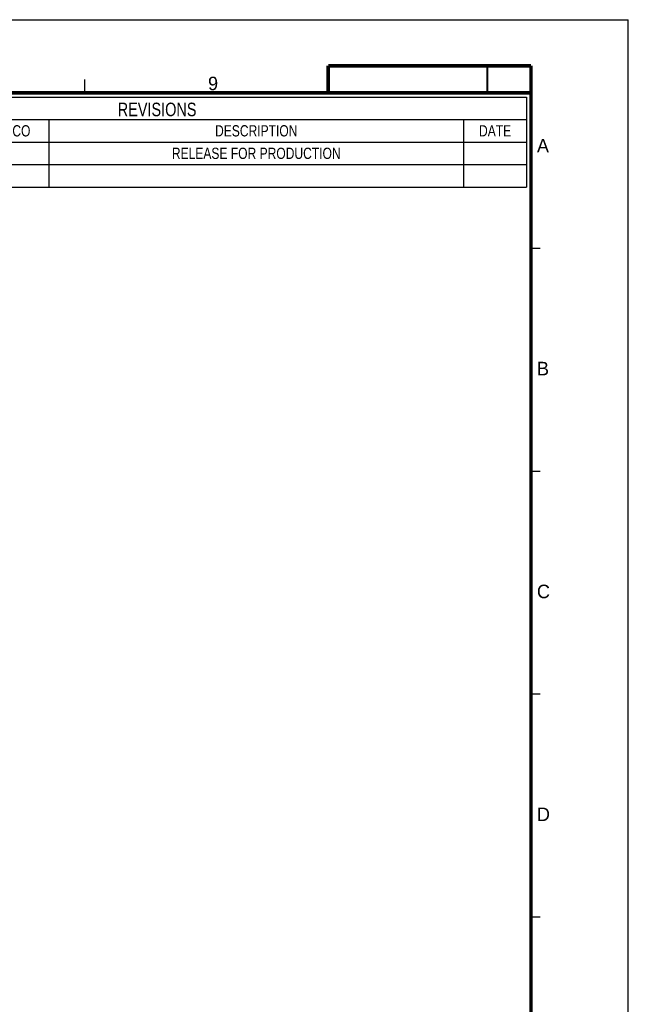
# Model space of a CAD drawing. Header units: millimetres. Extents: x 10 to 584, y 4 to 410.
# Tile 50 of 50: x 449 to 584, y 191 to 410. Entities that reach past the tile are written whole.
import ezdxf

# ---------------------------------------------------------------- set-up
doc = ezdxf.new("R2010")
doc.units = ezdxf.units.MM
doc.header["$LTSCALE"] = 32.67
doc.layers.get('0').update_dxf_attribs({"linetype": 'CONTINUOUS'})
doc.styles.get("Standard").update_dxf_attribs({"font": 'txt', "width": 0.8})
doc.styles.add('TEXTSTYLE_2', font='txt')

# ---------------------------------------------------------------- blocks, each defined once
blk = doc.blocks.new('*T18')
at = {"color": 4, "linetype": 'Continuous'}
for p, q in [((0, 0), (164, 0)), ((0, 0), (0, -20)), ((164, 0), (164, -20)), ((0, -5), (164, -5)), ((20, -5), (20, -20)), ((34, -5), (34, -20)), ((44, -5), (44, -20)), ((58, -5), (58, -20)), ((150, -5), (150, -20)), ((0, -10), (164, -10)), ((0, -15), (164, -15)), ((0, -20), (164, -20))]:
    blk.add_line(p, q, dxfattribs=at)
at = {"color": 2, "linetype": 'Continuous', "attachment_point": 2, "line_spacing_factor": 0.9}
for s, insert, char_height, width in [('REVISIONS', (82, -1.25), 3, 43.2), ('AUTH', (10, -6.25), 2.5, 16), ('ZONE', (27, -6.25), 2.5, 16), ('LTR', (39, -6.25), 2.5, 12), ('ECO', (51, -6.25), 2.5, 12), ('DESCRIPTION', (104, -6.25), 2.5, 44), ('DATE', (157, -6.25), 2.5, 16), ('A', (39, -11.25), 2.5, 4), ('RELEASE FOR PRODUCTION', (104, -11.25), 2.5, 88)]:
    blk.add_mtext(s, dxfattribs=dict(at, insert=insert, char_height=char_height, width=width))

msp = doc.modelspace()

# ---------------------------------------------------------------- linework, layer by layer
at = {"color": 7, "linetype": 'Continuous'}
for p, q in [((10, 410), (584, 410)), ((584, 10), (584, 410)), ((463.4108, 393.7533), (463.4108, 396.7533)), ((562.4108, 359.2533), (564.4108, 359.2533)), ((562.4108, 309.7533), (564.4108, 309.7533)), ((562.4108, 260.2533), (564.4108, 260.2533)), ((562.4108, 210.7533), (564.4108, 210.7533))]:
    msp.add_line(p, q, dxfattribs=at)
for points, const_width in [([(517.4108, 399.7533), (562.4108, 399.7533)], 0.8), ([(517.4108, 393.7533), (517.4108, 399.7533)], 0.8), ([(552.7257, 393.8548), (552.7257, 399.8857)], 0.5), ([(562.4108, 399.7533), (562.4108, 27.7533)], 0.8), ([(32.4108, 393.7533), (562.4108, 393.7533)], 0.8)]:
    msp.add_lwpolyline(points, dxfattribs=dict(at, const_width=const_width))

# ---------------------------------------------------------------- block references
msp.add_blockref('*T18', (397.4516, 392.8212))

# ---------------------------------------------------------------- texts
at = {"color": 7, "linetype": 'Continuous', "char_height": 3, "width": 3, "attachment_point": 1, "line_spacing_factor": 0.9, "style": 'TEXTSTYLE_2'}
for s, insert in [('9', (490.7509, 397.3402)), ('A', (563.7278, 383.5155)), ('B', (563.7278, 334.0155)), ('C', (563.7278, 284.5155)), ('D', (563.7278, 235.0155))]:
    msp.add_mtext(s, dxfattribs=dict(at, insert=insert))

doc.saveas('drawing.dxf')
